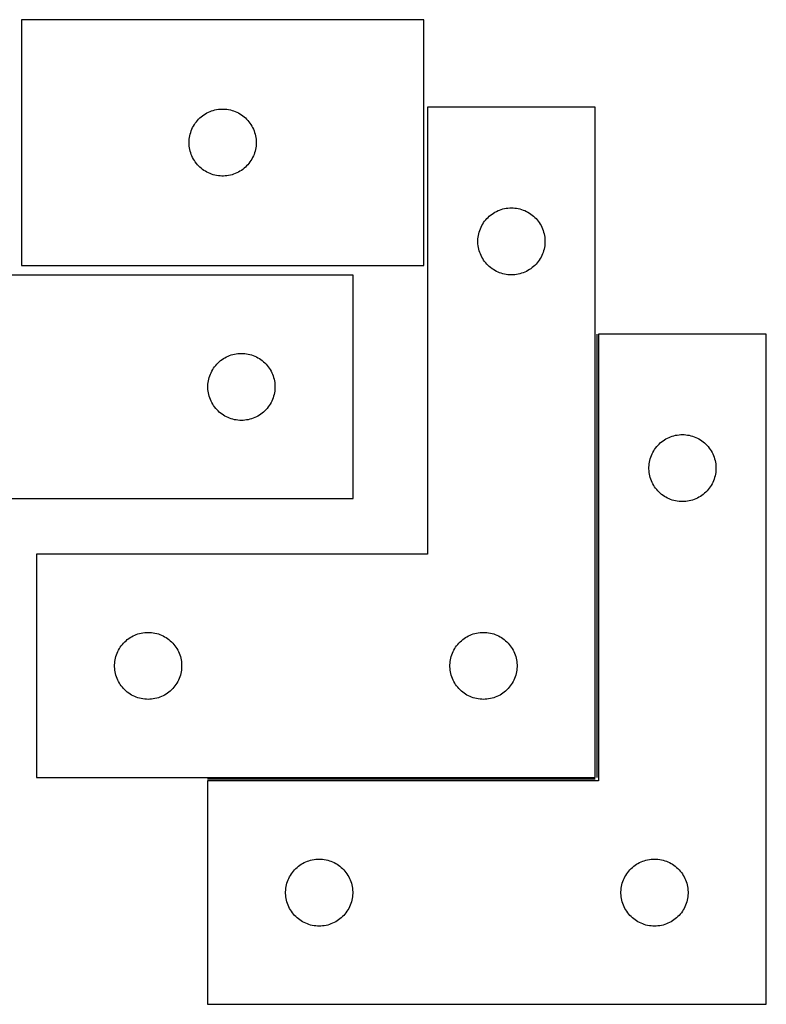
# Model space of a CAD drawing. Header units: millimetres. Extents: x 7 to 1493, y 7 to 479.
# Tile 5 of 5: x 1159 to 1493, y 15 to 455. Entities that reach past the tile are written whole.
import ezdxf

# ---------------------------------------------------------------- set-up
doc = ezdxf.new("R2010")
doc.units = ezdxf.units.MM
doc.layers.add('COMMON', color=5, linetype='CONTINUOUS', true_color=0x0000ff)
doc.layers.add('CUT', color=7, linetype='CONTINUOUS', true_color=0x000000)

msp = doc.modelspace()

# ---------------------------------------------------------------- linework, layer by layer
at = {"layer": 'COMMON'}
for p, q in [((1417.335074, 314.652618), (1417.335074, 116.152619)), ((1416.585074, 115.402619), (1243.085075, 115.402619))]:
    msp.add_line(p, q, dxfattribs=at)
at = {"layer": 'CUT'}
for p, q in [((1339.910858, 455.379424), (1159.910858, 455.379424)), ((1159.910858, 455.379424), (1159.910858, 345.379424)), ((1339.910858, 345.379424), (1339.910858, 455.379424)), ((1244.25994, 414.274284), (1244.982723, 414.546763)), ((1244.982723, 414.546763), (1245.718574, 414.781672)), ((1245.718574, 414.781672), (1246.465542, 414.97839)), ((1246.465542, 414.97839), (1247.221647, 415.136394)), ((1247.221647, 415.136394), (1247.984883, 415.255264)), ((1247.984883, 415.255264), (1248.753226, 415.334687)), ((1248.753226, 415.334687), (1249.52464, 415.374451)), ((1249.52464, 415.374451), (1250.297077, 415.374451)), ((1250.297077, 415.374451), (1251.06849, 415.334687)), ((1251.06849, 415.334687), (1251.836834, 415.255264)), ((1251.836834, 415.255264), (1252.60007, 415.136394)), ((1252.60007, 415.136394), (1253.356175, 414.97839)), ((1253.356175, 414.97839), (1254.103143, 414.781672)), ((1254.103143, 414.781672), (1254.838994, 414.546763)), ((1254.838994, 414.546763), (1255.561777, 414.274284)), ((1416.585074, 416.152619), (1341.585074, 416.152619)), ((1341.585074, 416.152619), (1341.585074, 216.152619)), ((1416.585074, 116.152619), (1416.585074, 416.152619)), ((1238.149061, 409.688567), (1238.643879, 410.281706)), ((1238.643879, 410.281706), (1239.168576, 410.848587)), ((1239.168576, 410.848587), (1239.721758, 411.387705)), ((1239.721758, 411.387705), (1240.301961, 411.897631)), ((1240.301961, 411.897631), (1240.907644, 412.377013)), ((1240.907644, 412.377013), (1241.537203, 412.82458)), ((1241.537203, 412.82458), (1242.188966, 413.239144)), ((1242.188966, 413.239144), (1242.861207, 413.619606)), ((1242.861207, 413.619606), (1243.552143, 413.964958)), ((1243.552143, 413.964958), (1244.25994, 414.274284)), ((1255.561777, 414.274284), (1256.269574, 413.964958)), ((1256.269574, 413.964958), (1256.96051, 413.619606)), ((1256.96051, 413.619606), (1257.63275, 413.239144)), ((1257.63275, 413.239144), (1258.284514, 412.82458)), ((1258.284514, 412.82458), (1258.914073, 412.377013)), ((1258.914073, 412.377013), (1259.519756, 411.897631)), ((1259.519756, 411.897631), (1260.099958, 411.387705)), ((1260.099958, 411.387705), (1260.653141, 410.848587)), ((1260.653141, 410.848587), (1261.177837, 410.281706)), ((1261.177837, 410.281706), (1261.672656, 409.688567)), ((1235.621328, 404.941147), (1235.875106, 405.670706)), ((1235.875106, 405.670706), (1236.166105, 406.386233)), ((1236.166105, 406.386233), (1236.493552, 407.085831)), ((1236.493552, 407.085831), (1236.85658, 407.767645)), ((1236.85658, 407.767645), (1237.254225, 408.429867)), ((1237.254225, 408.429867), (1237.685433, 409.070741)), ((1237.685433, 409.070741), (1238.149061, 409.688567)), ((1261.672656, 409.688567), (1262.136283, 409.070741)), ((1262.136283, 409.070741), (1262.567492, 408.429867)), ((1262.567492, 408.429867), (1262.965137, 407.767645)), ((1262.965137, 407.767645), (1263.328165, 407.085831)), ((1263.328165, 407.085831), (1263.655612, 406.386233)), ((1263.655612, 406.386233), (1263.946611, 405.670706)), ((1263.946611, 405.670706), (1264.200389, 404.941147)), ((1234.910858, 400.379424), (1234.930747, 401.151606)), ((1234.930747, 401.151606), (1234.99036, 401.921739)), ((1234.99036, 401.921739), (1235.08954, 402.687783)), ((1235.08954, 402.687783), (1235.228023, 403.447705)), ((1235.228023, 403.447705), (1235.405443, 404.199491)), ((1235.405443, 404.199491), (1235.621328, 404.941147)), ((1264.200389, 404.941147), (1264.416274, 404.199491)), ((1264.416274, 404.199491), (1264.593694, 403.447705)), ((1264.593694, 403.447705), (1264.732177, 402.687783)), ((1264.732177, 402.687783), (1264.831357, 401.921739)), ((1264.831357, 401.921739), (1264.89097, 401.151606)), ((1264.89097, 401.151606), (1264.910858, 400.379424)), ((1234.930747, 399.607243), (1234.910858, 400.379424)), ((1234.99036, 398.837109), (1234.930747, 399.607243)), ((1235.08954, 398.071066), (1234.99036, 398.837109)), ((1235.228023, 397.311143), (1235.08954, 398.071066)), ((1235.405443, 396.559358), (1235.228023, 397.311143)), ((1264.593694, 397.311143), (1264.416274, 396.559358)), ((1264.732177, 398.071066), (1264.593694, 397.311143)), ((1264.831357, 398.837109), (1264.732177, 398.071066)), ((1264.89097, 399.607243), (1264.831357, 398.837109)), ((1264.910858, 400.379424), (1264.89097, 399.607243)), ((1235.621328, 395.817702), (1235.405443, 396.559358)), ((1235.875106, 395.088143), (1235.621328, 395.817702)), ((1236.166105, 394.372616), (1235.875106, 395.088143)), ((1236.493552, 393.673017), (1236.166105, 394.372616)), ((1236.85658, 392.991203), (1236.493552, 393.673017)), ((1237.254225, 392.328981), (1236.85658, 392.991203)), ((1237.685433, 391.688108), (1237.254225, 392.328981)), ((1262.567492, 392.328981), (1262.136283, 391.688108)), ((1262.965137, 392.991203), (1262.567492, 392.328981)), ((1263.328165, 393.673017), (1262.965137, 392.991203)), ((1263.655612, 394.372616), (1263.328165, 393.673017)), ((1263.946611, 395.088143), (1263.655612, 394.372616)), ((1264.200389, 395.817702), (1263.946611, 395.088143)), ((1264.416274, 396.559358), (1264.200389, 395.817702)), ((1238.149061, 391.070282), (1237.685433, 391.688108)), ((1238.643879, 390.477143), (1238.149061, 391.070282)), ((1239.168576, 389.910262), (1238.643879, 390.477143)), ((1239.721758, 389.371144), (1239.168576, 389.910262)), ((1240.301961, 388.861218), (1239.721758, 389.371144)), ((1240.907644, 388.381836), (1240.301961, 388.861218)), ((1241.537203, 387.934269), (1240.907644, 388.381836)), ((1242.188966, 387.519705), (1241.537203, 387.934269)), ((1258.284514, 387.934269), (1257.63275, 387.519705)), ((1258.914073, 388.381836), (1258.284514, 387.934269)), ((1259.519756, 388.861218), (1258.914073, 388.381836)), ((1260.099958, 389.371144), (1259.519756, 388.861218)), ((1260.653141, 389.910262), (1260.099958, 389.371144)), ((1261.177837, 390.477143), (1260.653141, 389.910262)), ((1261.672656, 391.070282), (1261.177837, 390.477143)), ((1262.136283, 391.688108), (1261.672656, 391.070282)), ((1242.861207, 387.139242), (1242.188966, 387.519705)), ((1243.552143, 386.79389), (1242.861207, 387.139242)), ((1244.25994, 386.484565), (1243.552143, 386.79389)), ((1244.982723, 386.212086), (1244.25994, 386.484565)), ((1245.718574, 385.977176), (1244.982723, 386.212086)), ((1246.465542, 385.780459), (1245.718574, 385.977176)), ((1247.221647, 385.622455), (1246.465542, 385.780459)), ((1247.984883, 385.503584), (1247.221647, 385.622455)), ((1248.753226, 385.424161), (1247.984883, 385.503584)), ((1249.52464, 385.384397), (1248.753226, 385.424161)), ((1250.297077, 385.384397), (1249.52464, 385.384397)), ((1251.06849, 385.424161), (1250.297077, 385.384397)), ((1251.836834, 385.503584), (1251.06849, 385.424161)), ((1252.60007, 385.622455), (1251.836834, 385.503584)), ((1253.356175, 385.780459), (1252.60007, 385.622455)), ((1254.103143, 385.977176), (1253.356175, 385.780459)), ((1254.838994, 386.212086), (1254.103143, 385.977176)), ((1255.561777, 386.484565), (1254.838994, 386.212086)), ((1256.269574, 386.79389), (1255.561777, 386.484565)), ((1256.96051, 387.139242), (1256.269574, 386.79389)), ((1257.63275, 387.519705), (1256.96051, 387.139242)), ((1373.793793, 370.188371), (1374.523351, 370.44215)), ((1374.523351, 370.44215), (1375.265007, 370.658035)), ((1375.265007, 370.658035), (1376.016793, 370.835454)), ((1376.016793, 370.835454), (1376.776715, 370.973937)), ((1376.776715, 370.973937), (1377.542759, 371.073117)), ((1377.542759, 371.073117), (1378.312893, 371.13273)), ((1378.312893, 371.13273), (1379.085074, 371.152619)), ((1379.085074, 371.152619), (1379.857255, 371.13273)), ((1379.857255, 371.13273), (1380.627389, 371.073117)), ((1380.627389, 371.073117), (1381.393433, 370.973937)), ((1381.393433, 370.973937), (1382.153355, 370.835454)), ((1382.153355, 370.835454), (1382.905141, 370.658035)), ((1382.905141, 370.658035), (1383.646796, 370.44215)), ((1383.646796, 370.44215), (1384.376355, 370.188371)), ((1367.566867, 365.761516), (1368.076793, 366.341719)), ((1368.076793, 366.341719), (1368.615912, 366.894902)), ((1368.615912, 366.894902), (1369.182792, 367.419598)), ((1369.182792, 367.419598), (1369.775932, 367.914416)), ((1369.775932, 367.914416), (1370.393757, 368.378044)), ((1370.393757, 368.378044), (1371.034631, 368.809252)), ((1371.034631, 368.809252), (1371.696853, 369.206897)), ((1371.696853, 369.206897), (1372.378667, 369.569925)), ((1372.378667, 369.569925), (1373.078265, 369.897372)), ((1373.078265, 369.897372), (1373.793793, 370.188371)), ((1384.376355, 370.188371), (1385.091883, 369.897372)), ((1385.091883, 369.897372), (1385.791481, 369.569925)), ((1385.791481, 369.569925), (1386.473295, 369.206897)), ((1386.473295, 369.206897), (1387.135517, 368.809252)), ((1387.135517, 368.809252), (1387.77639, 368.378044)), ((1387.77639, 368.378044), (1388.394216, 367.914416)), ((1388.394216, 367.914416), (1388.987356, 367.419598)), ((1388.987356, 367.419598), (1389.554236, 366.894902)), ((1389.554236, 366.894902), (1390.093354, 366.341719)), ((1390.093354, 366.341719), (1390.603281, 365.761516)), ((1364.917736, 361.080755), (1365.190214, 361.803537)), ((1365.190214, 361.803537), (1365.49954, 362.511335)), ((1365.49954, 362.511335), (1365.844892, 363.20227)), ((1365.844892, 363.20227), (1366.225355, 363.874511)), ((1366.225355, 363.874511), (1366.639919, 364.526275)), ((1366.639919, 364.526275), (1367.087485, 365.155833)), ((1367.087485, 365.155833), (1367.566867, 365.761516)), ((1390.603281, 365.761516), (1391.082663, 365.155833)), ((1391.082663, 365.155833), (1391.530229, 364.526275)), ((1391.530229, 364.526275), (1391.944793, 363.874511)), ((1391.944793, 363.874511), (1392.325256, 363.20227)), ((1392.325256, 363.20227), (1392.670608, 362.511335)), ((1392.670608, 362.511335), (1392.979933, 361.803537)), ((1392.979933, 361.803537), (1393.252412, 361.080755)), ((1364.090047, 356.538838), (1364.129811, 357.310251)), ((1364.129811, 357.310251), (1364.209234, 358.078594)), ((1364.209234, 358.078594), (1364.328105, 358.84183)), ((1364.328105, 358.84183), (1364.486108, 359.597935)), ((1364.486108, 359.597935), (1364.682826, 360.344903)), ((1364.682826, 360.344903), (1364.917736, 361.080755)), ((1393.252412, 361.080755), (1393.487322, 360.344903)), ((1393.487322, 360.344903), (1393.68404, 359.597935)), ((1393.68404, 359.597935), (1393.842043, 358.84183)), ((1393.842043, 358.84183), (1393.960914, 358.078594)), ((1393.960914, 358.078594), (1394.040337, 357.310251)), ((1394.040337, 357.310251), (1394.080101, 356.538838)), ((1364.090047, 355.7664), (1364.090047, 356.538838)), ((1364.129811, 354.994987), (1364.090047, 355.7664)), ((1364.209234, 354.226643), (1364.129811, 354.994987)), ((1364.328105, 353.463407), (1364.209234, 354.226643)), ((1364.486108, 352.707303), (1364.328105, 353.463407)), ((1364.682826, 351.960334), (1364.486108, 352.707303)), ((1393.68404, 352.707303), (1393.487322, 351.960334)), ((1393.842043, 353.463407), (1393.68404, 352.707303)), ((1393.960914, 354.226643), (1393.842043, 353.463407)), ((1394.040337, 354.994987), (1393.960914, 354.226643)), ((1394.080101, 355.7664), (1394.040337, 354.994987)), ((1394.080101, 356.538838), (1394.080101, 355.7664)), ((1364.917736, 351.224483), (1364.682826, 351.960334)), ((1365.190214, 350.5017), (1364.917736, 351.224483)), ((1365.49954, 349.793903), (1365.190214, 350.5017)), ((1365.844892, 349.102968), (1365.49954, 349.793903)), ((1366.225355, 348.430727), (1365.844892, 349.102968)), ((1366.639919, 347.778963), (1366.225355, 348.430727)), ((1391.944793, 348.430727), (1391.530229, 347.778963)), ((1392.325256, 349.102968), (1391.944793, 348.430727)), ((1392.670608, 349.793903), (1392.325256, 349.102968)), ((1392.979933, 350.5017), (1392.670608, 349.793903)), ((1393.252412, 351.224483), (1392.979933, 350.5017)), ((1393.487322, 351.960334), (1393.252412, 351.224483)), ((1159.910858, 345.379424), (1339.910858, 345.379424)), ((1367.087485, 347.149405), (1366.639919, 347.778963)), ((1367.566867, 346.543721), (1367.087485, 347.149405)), ((1368.076793, 345.963519), (1367.566867, 346.543721)), ((1368.615912, 345.410336), (1368.076793, 345.963519)), ((1369.182792, 344.88564), (1368.615912, 345.410336)), ((1369.775932, 344.390822), (1369.182792, 344.88564)), ((1370.393757, 343.927194), (1369.775932, 344.390822)), ((1371.034631, 343.495985), (1370.393757, 343.927194)), ((1387.77639, 343.927194), (1387.135517, 343.495985)), ((1388.394216, 344.390822), (1387.77639, 343.927194)), ((1388.987356, 344.88564), (1388.394216, 344.390822)), ((1389.554236, 345.410336), (1388.987356, 344.88564)), ((1390.093354, 345.963519), (1389.554236, 345.410336)), ((1390.603281, 346.543721), (1390.093354, 345.963519)), ((1391.082663, 347.149405), (1390.603281, 346.543721)), ((1391.530229, 347.778963), (1391.082663, 347.149405)), ((1308.315522, 341.02346), (1058.315522, 341.02346)), ((1308.315522, 241.02346), (1308.315522, 341.02346)), ((1371.696853, 343.09834), (1371.034631, 343.495985)), ((1372.378667, 342.735313), (1371.696853, 343.09834)), ((1373.078265, 342.407865), (1372.378667, 342.735313)), ((1373.793793, 342.116867), (1373.078265, 342.407865)), ((1374.523351, 341.863088), (1373.793793, 342.116867)), ((1375.265007, 341.647203), (1374.523351, 341.863088)), ((1376.016793, 341.469784), (1375.265007, 341.647203)), ((1376.776715, 341.3313), (1376.016793, 341.469784)), ((1377.542759, 341.232121), (1376.776715, 341.3313)), ((1378.312893, 341.172507), (1377.542759, 341.232121)), ((1379.085074, 341.152619), (1378.312893, 341.172507)), ((1379.857255, 341.172507), (1379.085074, 341.152619)), ((1380.627389, 341.232121), (1379.857255, 341.172507)), ((1381.393433, 341.3313), (1380.627389, 341.232121)), ((1382.153355, 341.469784), (1381.393433, 341.3313)), ((1382.905141, 341.647203), (1382.153355, 341.469784)), ((1383.646796, 341.863088), (1382.905141, 341.647203)), ((1384.376355, 342.116867), (1383.646796, 341.863088)), ((1385.091883, 342.407865), (1384.376355, 342.116867)), ((1385.791481, 342.735313), (1385.091883, 342.407865)), ((1386.473295, 343.09834), (1385.791481, 342.735313)), ((1387.135517, 343.495985), (1386.473295, 343.09834)), ((1493.085075, 314.652618), (1418.085075, 314.652618)), ((1418.085075, 314.652618), (1418.085075, 114.652618)), ((1493.085075, 14.652618), (1493.085075, 314.652618)), ((1250.927301, 304.077739), (1251.609115, 304.440767)), ((1251.609115, 304.440767), (1252.308713, 304.768214)), ((1252.308713, 304.768214), (1253.024241, 305.059213)), ((1253.024241, 305.059213), (1253.753799, 305.312991)), ((1253.753799, 305.312991), (1254.495455, 305.528876)), ((1254.495455, 305.528876), (1255.247241, 305.706296)), ((1255.247241, 305.706296), (1256.007163, 305.844779)), ((1256.007163, 305.844779), (1256.773207, 305.943958)), ((1256.773207, 305.943958), (1257.543341, 306.003572)), ((1257.543341, 306.003572), (1258.315522, 306.02346)), ((1258.315522, 306.02346), (1259.087703, 306.003572)), ((1259.087703, 306.003572), (1259.857837, 305.943958)), ((1259.857837, 305.943958), (1260.62388, 305.844779)), ((1260.62388, 305.844779), (1261.383803, 305.706296)), ((1261.383803, 305.706296), (1262.135589, 305.528876)), ((1262.135589, 305.528876), (1262.877244, 305.312991)), ((1262.877244, 305.312991), (1263.606803, 305.059213)), ((1263.606803, 305.059213), (1264.32233, 304.768214)), ((1264.32233, 304.768214), (1265.021929, 304.440767)), ((1265.021929, 304.440767), (1265.703743, 304.077739)), ((1245.870367, 299.397116), (1246.317933, 300.026675)), ((1246.317933, 300.026675), (1246.797315, 300.632358)), ((1246.797315, 300.632358), (1247.307241, 301.21256)), ((1247.307241, 301.21256), (1247.84636, 301.765743)), ((1247.84636, 301.765743), (1248.41324, 302.290439)), ((1248.41324, 302.290439), (1249.00638, 302.785257)), ((1249.00638, 302.785257), (1249.624205, 303.248885)), ((1249.624205, 303.248885), (1250.265079, 303.680094)), ((1250.265079, 303.680094), (1250.927301, 304.077739)), ((1265.703743, 304.077739), (1266.365965, 303.680094)), ((1266.365965, 303.680094), (1267.006838, 303.248885)), ((1267.006838, 303.248885), (1267.624664, 302.785257)), ((1267.624664, 302.785257), (1268.217804, 302.290439)), ((1268.217804, 302.290439), (1268.784684, 301.765743)), ((1268.784684, 301.765743), (1269.323802, 301.21256)), ((1269.323802, 301.21256), (1269.833729, 300.632358)), ((1269.833729, 300.632358), (1270.313111, 300.026675)), ((1270.313111, 300.026675), (1270.760677, 299.397116)), ((1243.913274, 295.215745), (1244.148183, 295.951596)), ((1244.148183, 295.951596), (1244.420662, 296.674379)), ((1244.420662, 296.674379), (1244.729988, 297.382176)), ((1244.729988, 297.382176), (1245.07534, 298.073112)), ((1245.07534, 298.073112), (1245.455802, 298.745352)), ((1245.455802, 298.745352), (1245.870367, 299.397116)), ((1270.760677, 299.397116), (1271.175241, 298.745352)), ((1271.175241, 298.745352), (1271.555704, 298.073112)), ((1271.555704, 298.073112), (1271.901056, 297.382176)), ((1271.901056, 297.382176), (1272.210381, 296.674379)), ((1272.210381, 296.674379), (1272.48286, 295.951596)), ((1272.48286, 295.951596), (1272.71777, 295.215745)), ((1243.320495, 291.409679), (1243.360259, 292.181092)), ((1243.320495, 290.637242), (1243.320495, 291.409679)), ((1243.360259, 292.181092), (1243.439682, 292.949436)), ((1243.439682, 292.949436), (1243.558553, 293.712672)), ((1243.558553, 293.712672), (1243.716556, 294.468776)), ((1243.716556, 294.468776), (1243.913274, 295.215745)), ((1272.71777, 295.215745), (1272.914487, 294.468776)), ((1272.914487, 294.468776), (1273.072491, 293.712672)), ((1273.072491, 293.712672), (1273.191362, 292.949436)), ((1273.191362, 292.949436), (1273.270785, 292.181092)), ((1273.270785, 292.181092), (1273.310549, 291.409679)), ((1273.310549, 291.409679), (1273.310549, 290.637242)), ((1243.360259, 289.865828), (1243.320495, 290.637242)), ((1243.439682, 289.097485), (1243.360259, 289.865828)), ((1243.558553, 288.334249), (1243.439682, 289.097485)), ((1243.716556, 287.578144), (1243.558553, 288.334249)), ((1243.913274, 286.831176), (1243.716556, 287.578144)), ((1244.148183, 286.095325), (1243.913274, 286.831176)), ((1272.71777, 286.831176), (1272.48286, 286.095325)), ((1272.914487, 287.578144), (1272.71777, 286.831176)), ((1273.072491, 288.334249), (1272.914487, 287.578144)), ((1273.191362, 289.097485), (1273.072491, 288.334249)), ((1273.270785, 289.865828), (1273.191362, 289.097485)), ((1273.310549, 290.637242), (1273.270785, 289.865828)), ((1244.420662, 285.372542), (1244.148183, 286.095325)), ((1244.729988, 284.664745), (1244.420662, 285.372542)), ((1245.07534, 283.973809), (1244.729988, 284.664745)), ((1245.455802, 283.301568), (1245.07534, 283.973809)), ((1245.870367, 282.649805), (1245.455802, 283.301568)), ((1246.317933, 282.020246), (1245.870367, 282.649805)), ((1270.760677, 282.649805), (1270.313111, 282.020246)), ((1271.175241, 283.301568), (1270.760677, 282.649805)), ((1271.555704, 283.973809), (1271.175241, 283.301568)), ((1271.901056, 284.664745), (1271.555704, 283.973809)), ((1272.210381, 285.372542), (1271.901056, 284.664745)), ((1272.48286, 286.095325), (1272.210381, 285.372542)), ((1246.797315, 281.414563), (1246.317933, 282.020246)), ((1247.307241, 280.83436), (1246.797315, 281.414563)), ((1247.84636, 280.281178), (1247.307241, 280.83436)), ((1248.41324, 279.756481), (1247.84636, 280.281178)), ((1249.00638, 279.261663), (1248.41324, 279.756481)), ((1249.624205, 278.798035), (1249.00638, 279.261663)), ((1250.265079, 278.366827), (1249.624205, 278.798035)), ((1250.927301, 277.969182), (1250.265079, 278.366827)), ((1251.609115, 277.606154), (1250.927301, 277.969182)), ((1265.703743, 277.969182), (1265.021929, 277.606154)), ((1266.365965, 278.366827), (1265.703743, 277.969182)), ((1267.006838, 278.798035), (1266.365965, 278.366827)), ((1267.624664, 279.261663), (1267.006838, 278.798035)), ((1268.217804, 279.756481), (1267.624664, 279.261663)), ((1268.784684, 280.281178), (1268.217804, 279.756481)), ((1269.323802, 280.83436), (1268.784684, 280.281178)), ((1269.833729, 281.414563), (1269.323802, 280.83436)), ((1270.313111, 282.020246), (1269.833729, 281.414563)), ((1252.308713, 277.278707), (1251.609115, 277.606154)), ((1253.024241, 276.987708), (1252.308713, 277.278707)), ((1253.753799, 276.73393), (1253.024241, 276.987708)), ((1254.495455, 276.518044), (1253.753799, 276.73393)), ((1255.247241, 276.340625), (1254.495455, 276.518044)), ((1256.007163, 276.202142), (1255.247241, 276.340625)), ((1256.773207, 276.102962), (1256.007163, 276.202142)), ((1257.543341, 276.043349), (1256.773207, 276.102962)), ((1258.315522, 276.02346), (1257.543341, 276.043349)), ((1259.087703, 276.043349), (1258.315522, 276.02346)), ((1259.857837, 276.102962), (1259.087703, 276.043349)), ((1260.62388, 276.202142), (1259.857837, 276.102962)), ((1261.383803, 276.340625), (1260.62388, 276.202142)), ((1262.135589, 276.518044), (1261.383803, 276.340625)), ((1262.877244, 276.73393), (1262.135589, 276.518044)), ((1263.606803, 276.987708), (1262.877244, 276.73393)), ((1264.32233, 277.278707), (1263.606803, 276.987708)), ((1265.021929, 277.606154), (1264.32233, 277.278707)), ((1450.293794, 268.68837), (1451.023352, 268.942149)), ((1451.023352, 268.942149), (1451.765008, 269.158034)), ((1451.765008, 269.158034), (1452.516794, 269.335453)), ((1452.516794, 269.335453), (1453.276716, 269.473936)), ((1453.276716, 269.473936), (1454.04276, 269.573116)), ((1454.04276, 269.573116), (1454.812894, 269.632729)), ((1454.812894, 269.632729), (1455.585075, 269.652618)), ((1455.585075, 269.652618), (1456.357256, 269.632729)), ((1456.357256, 269.632729), (1457.12739, 269.573116)), ((1457.12739, 269.573116), (1457.893434, 269.473936)), ((1457.893434, 269.473936), (1458.653356, 269.335453)), ((1458.653356, 269.335453), (1459.405142, 269.158034)), ((1459.405142, 269.158034), (1460.146797, 268.942149)), ((1460.146797, 268.942149), (1460.876356, 268.68837)), ((1444.066868, 264.261515), (1444.576794, 264.841718)), ((1444.576794, 264.841718), (1445.115913, 265.394901)), ((1445.115913, 265.394901), (1445.682793, 265.919597)), ((1445.682793, 265.919597), (1446.275933, 266.414415)), ((1446.275933, 266.414415), (1446.893758, 266.878043)), ((1446.893758, 266.878043), (1447.534632, 267.309251)), ((1447.534632, 267.309251), (1448.196854, 267.706896)), ((1448.196854, 267.706896), (1448.878668, 268.069924)), ((1448.878668, 268.069924), (1449.578266, 268.397371)), ((1449.578266, 268.397371), (1450.293794, 268.68837)), ((1460.876356, 268.68837), (1461.591884, 268.397371)), ((1461.591884, 268.397371), (1462.291482, 268.069924)), ((1462.291482, 268.069924), (1462.973296, 267.706896)), ((1462.973296, 267.706896), (1463.635518, 267.309251)), ((1463.635518, 267.309251), (1464.276391, 266.878043)), ((1464.276391, 266.878043), (1464.894217, 266.414415)), ((1464.894217, 266.414415), (1465.487357, 265.919597)), ((1465.487357, 265.919597), (1466.054237, 265.394901)), ((1466.054237, 265.394901), (1466.593355, 264.841718)), ((1466.593355, 264.841718), (1467.103282, 264.261515)), ((1441.417737, 259.580754), (1441.690215, 260.303536)), ((1441.690215, 260.303536), (1441.999541, 261.011334)), ((1441.999541, 261.011334), (1442.344893, 261.702269)), ((1442.344893, 261.702269), (1442.725356, 262.37451)), ((1442.725356, 262.37451), (1443.13992, 263.026274)), ((1443.13992, 263.026274), (1443.587486, 263.655832)), ((1443.587486, 263.655832), (1444.066868, 264.261515)), ((1467.103282, 264.261515), (1467.582664, 263.655832)), ((1467.582664, 263.655832), (1468.03023, 263.026274)), ((1468.03023, 263.026274), (1468.444794, 262.37451)), ((1468.444794, 262.37451), (1468.825257, 261.702269)), ((1468.825257, 261.702269), (1469.170609, 261.011334)), ((1469.170609, 261.011334), (1469.479934, 260.303536)), ((1469.479934, 260.303536), (1469.752413, 259.580754)), ((1440.590048, 255.038837), (1440.629812, 255.81025)), ((1440.629812, 255.81025), (1440.709235, 256.578593)), ((1440.709235, 256.578593), (1440.828106, 257.341829)), ((1440.828106, 257.341829), (1440.986109, 258.097934)), ((1440.986109, 258.097934), (1441.182827, 258.844902)), ((1441.182827, 258.844902), (1441.417737, 259.580754)), ((1469.752413, 259.580754), (1469.987323, 258.844902)), ((1469.987323, 258.844902), (1470.184041, 258.097934)), ((1470.184041, 258.097934), (1470.342044, 257.341829)), ((1470.342044, 257.341829), (1470.460915, 256.578593)), ((1470.460915, 256.578593), (1470.540338, 255.81025)), ((1470.540338, 255.81025), (1470.580102, 255.038837)), ((1440.590048, 254.266399), (1440.590048, 255.038837)), ((1440.629812, 253.494986), (1440.590048, 254.266399)), ((1440.709235, 252.726642), (1440.629812, 253.494986)), ((1440.828106, 251.963406), (1440.709235, 252.726642)), ((1440.986109, 251.207302), (1440.828106, 251.963406)), ((1470.342044, 251.963406), (1470.184041, 251.207302)), ((1470.460915, 252.726642), (1470.342044, 251.963406)), ((1470.540338, 253.494986), (1470.460915, 252.726642)), ((1470.580102, 254.266399), (1470.540338, 253.494986)), ((1470.580102, 255.038837), (1470.580102, 254.266399)), ((1441.182827, 250.460333), (1440.986109, 251.207302)), ((1441.417737, 249.724482), (1441.182827, 250.460333)), ((1441.690215, 249.001699), (1441.417737, 249.724482)), ((1441.999541, 248.293902), (1441.690215, 249.001699)), ((1442.344893, 247.602967), (1441.999541, 248.293902)), ((1442.725356, 246.930726), (1442.344893, 247.602967)), ((1443.13992, 246.278962), (1442.725356, 246.930726)), ((1468.444794, 246.930726), (1468.03023, 246.278962)), ((1468.825257, 247.602967), (1468.444794, 246.930726)), ((1469.170609, 248.293902), (1468.825257, 247.602967)), ((1469.479934, 249.001699), (1469.170609, 248.293902)), ((1469.752413, 249.724482), (1469.479934, 249.001699)), ((1469.987323, 250.460333), (1469.752413, 249.724482)), ((1470.184041, 251.207302), (1469.987323, 250.460333)), ((1443.587486, 245.649404), (1443.13992, 246.278962)), ((1444.066868, 245.04372), (1443.587486, 245.649404)), ((1444.576794, 244.463518), (1444.066868, 245.04372)), ((1445.115913, 243.910335), (1444.576794, 244.463518)), ((1445.682793, 243.385639), (1445.115913, 243.910335)), ((1446.275933, 242.890821), (1445.682793, 243.385639)), ((1446.893758, 242.427193), (1446.275933, 242.890821)), ((1447.534632, 241.995984), (1446.893758, 242.427193)), ((1464.276391, 242.427193), (1463.635518, 241.995984)), ((1464.894217, 242.890821), (1464.276391, 242.427193)), ((1465.487357, 243.385639), (1464.894217, 242.890821)), ((1466.054237, 243.910335), (1465.487357, 243.385639)), ((1466.593355, 244.463518), (1466.054237, 243.910335)), ((1467.103282, 245.04372), (1466.593355, 244.463518)), ((1467.582664, 245.649404), (1467.103282, 245.04372)), ((1468.03023, 246.278962), (1467.582664, 245.649404)), ((1133.315522, 241.02346), (1308.315522, 241.02346)), ((1448.196854, 241.598339), (1447.534632, 241.995984)), ((1448.878668, 241.235312), (1448.196854, 241.598339)), ((1449.578266, 240.907864), (1448.878668, 241.235312)), ((1450.293794, 240.616866), (1449.578266, 240.907864)), ((1451.023352, 240.363087), (1450.293794, 240.616866)), ((1451.765008, 240.147202), (1451.023352, 240.363087)), ((1452.516794, 239.969783), (1451.765008, 240.147202)), ((1453.276716, 239.831299), (1452.516794, 239.969783)), ((1454.04276, 239.73212), (1453.276716, 239.831299)), ((1454.812894, 239.672506), (1454.04276, 239.73212)), ((1455.585075, 239.652618), (1454.812894, 239.672506)), ((1456.357256, 239.672506), (1455.585075, 239.652618)), ((1457.12739, 239.73212), (1456.357256, 239.672506)), ((1457.893434, 239.831299), (1457.12739, 239.73212)), ((1458.653356, 239.969783), (1457.893434, 239.831299)), ((1459.405142, 240.147202), (1458.653356, 239.969783)), ((1460.146797, 240.363087), (1459.405142, 240.147202)), ((1460.876356, 240.616866), (1460.146797, 240.363087)), ((1461.591884, 240.907864), (1460.876356, 240.616866)), ((1462.291482, 241.235312), (1461.591884, 240.907864)), ((1462.973296, 241.598339), (1462.291482, 241.235312)), ((1463.635518, 241.995984), (1462.973296, 241.598339)), ((1341.585074, 216.152619), (1166.585074, 216.152619)), ((1166.585074, 216.152619), (1166.585074, 116.152619)), ((1212.765007, 180.658035), (1213.516793, 180.835454)), ((1213.516793, 180.835454), (1214.276715, 180.973937)), ((1214.276715, 180.973937), (1215.042759, 181.073117)), ((1215.042759, 181.073117), (1215.812893, 181.13273)), ((1215.812893, 181.13273), (1216.585074, 181.152619)), ((1216.585074, 181.152619), (1217.357255, 181.13273)), ((1217.357255, 181.13273), (1218.127389, 181.073117)), ((1218.127389, 181.073117), (1218.893433, 180.973937)), ((1218.893433, 180.973937), (1219.653355, 180.835454)), ((1219.653355, 180.835454), (1220.405141, 180.658035)), ((1362.765007, 180.658035), (1363.516793, 180.835454)), ((1363.516793, 180.835454), (1364.276715, 180.973937)), ((1364.276715, 180.973937), (1365.042759, 181.073117)), ((1365.042759, 181.073117), (1365.812893, 181.13273)), ((1365.812893, 181.13273), (1366.585074, 181.152619)), ((1366.585074, 181.152619), (1367.357255, 181.13273)), ((1367.357255, 181.13273), (1368.127389, 181.073117)), ((1368.127389, 181.073117), (1368.893433, 180.973937)), ((1368.893433, 180.973937), (1369.653355, 180.835454)), ((1369.653355, 180.835454), (1370.405141, 180.658035)), ((1205.066867, 175.761516), (1205.576793, 176.341719)), ((1205.576793, 176.341719), (1206.115912, 176.894902)), ((1206.115912, 176.894902), (1206.682792, 177.419598)), ((1206.682792, 177.419598), (1207.275932, 177.914416)), ((1207.275932, 177.914416), (1207.893757, 178.378044)), ((1207.893757, 178.378044), (1208.534631, 178.809252)), ((1208.534631, 178.809252), (1209.196853, 179.206897)), ((1209.196853, 179.206897), (1209.878667, 179.569925)), ((1209.878667, 179.569925), (1210.578265, 179.897372)), ((1210.578265, 179.897372), (1211.293793, 180.188371)), ((1211.293793, 180.188371), (1212.023351, 180.44215)), ((1212.023351, 180.44215), (1212.765007, 180.658035)), ((1220.405141, 180.658035), (1221.146796, 180.44215)), ((1221.146796, 180.44215), (1221.876355, 180.188371)), ((1221.876355, 180.188371), (1222.591883, 179.897372)), ((1222.591883, 179.897372), (1223.291481, 179.569925)), ((1223.291481, 179.569925), (1223.973295, 179.206897)), ((1223.973295, 179.206897), (1224.635517, 178.809252)), ((1224.635517, 178.809252), (1225.27639, 178.378044)), ((1225.27639, 178.378044), (1225.894216, 177.914416)), ((1225.894216, 177.914416), (1226.487356, 177.419598)), ((1226.487356, 177.419598), (1227.054236, 176.894902)), ((1227.054236, 176.894902), (1227.593354, 176.341719)), ((1227.593354, 176.341719), (1228.103281, 175.761516)), ((1355.066867, 175.761516), (1355.576793, 176.341719)), ((1355.576793, 176.341719), (1356.115912, 176.894902)), ((1356.115912, 176.894902), (1356.682792, 177.419598)), ((1356.682792, 177.419598), (1357.275932, 177.914416)), ((1357.275932, 177.914416), (1357.893757, 178.378044)), ((1357.893757, 178.378044), (1358.534631, 178.809252)), ((1358.534631, 178.809252), (1359.196853, 179.206897)), ((1359.196853, 179.206897), (1359.878667, 179.569925)), ((1359.878667, 179.569925), (1360.578265, 179.897372)), ((1360.578265, 179.897372), (1361.293793, 180.188371)), ((1361.293793, 180.188371), (1362.023351, 180.44215)), ((1362.023351, 180.44215), (1362.765007, 180.658035)), ((1370.405141, 180.658035), (1371.146796, 180.44215)), ((1371.146796, 180.44215), (1371.876355, 180.188371)), ((1371.876355, 180.188371), (1372.591883, 179.897372)), ((1372.591883, 179.897372), (1373.291481, 179.569925)), ((1373.291481, 179.569925), (1373.973295, 179.206897)), ((1373.973295, 179.206897), (1374.635517, 178.809252)), ((1374.635517, 178.809252), (1375.27639, 178.378044)), ((1375.27639, 178.378044), (1375.894216, 177.914416)), ((1375.894216, 177.914416), (1376.487356, 177.419598)), ((1376.487356, 177.419598), (1377.054236, 176.894902)), ((1377.054236, 176.894902), (1377.593354, 176.341719)), ((1377.593354, 176.341719), (1378.103281, 175.761516)), ((1202.690214, 171.803537), (1202.99954, 172.511335)), ((1202.99954, 172.511335), (1203.344892, 173.20227)), ((1203.344892, 173.20227), (1203.725355, 173.874511)), ((1203.725355, 173.874511), (1204.139919, 174.526275)), ((1204.139919, 174.526275), (1204.587485, 175.155833)), ((1204.587485, 175.155833), (1205.066867, 175.761516)), ((1228.103281, 175.761516), (1228.582663, 175.155833)), ((1228.582663, 175.155833), (1229.030229, 174.526275)), ((1229.030229, 174.526275), (1229.444793, 173.874511)), ((1229.444793, 173.874511), (1229.825256, 173.20227)), ((1229.825256, 173.20227), (1230.170608, 172.511335)), ((1230.170608, 172.511335), (1230.479933, 171.803537)), ((1352.690214, 171.803537), (1352.99954, 172.511335)), ((1352.99954, 172.511335), (1353.344892, 173.20227)), ((1353.344892, 173.20227), (1353.725355, 173.874511)), ((1353.725355, 173.874511), (1354.139919, 174.526275)), ((1354.139919, 174.526275), (1354.587485, 175.155833)), ((1354.587485, 175.155833), (1355.066867, 175.761516)), ((1378.103281, 175.761516), (1378.582663, 175.155833)), ((1378.582663, 175.155833), (1379.030229, 174.526275)), ((1379.030229, 174.526275), (1379.444793, 173.874511)), ((1379.444793, 173.874511), (1379.825256, 173.20227)), ((1379.825256, 173.20227), (1380.170608, 172.511335)), ((1380.170608, 172.511335), (1380.479933, 171.803537)), ((1201.629811, 167.310251), (1201.709234, 168.078594)), ((1201.709234, 168.078594), (1201.828105, 168.84183)), ((1201.828105, 168.84183), (1201.986108, 169.597935)), ((1201.986108, 169.597935), (1202.182826, 170.344903)), ((1202.182826, 170.344903), (1202.417736, 171.080755)), ((1202.417736, 171.080755), (1202.690214, 171.803537)), ((1230.479933, 171.803537), (1230.752412, 171.080755)), ((1230.752412, 171.080755), (1230.987322, 170.344903)), ((1230.987322, 170.344903), (1231.18404, 169.597935)), ((1231.18404, 169.597935), (1231.342043, 168.84183)), ((1231.342043, 168.84183), (1231.460914, 168.078594)), ((1231.460914, 168.078594), (1231.540337, 167.310251)), ((1351.629811, 167.310251), (1351.709234, 168.078594)), ((1351.709234, 168.078594), (1351.828105, 168.84183)), ((1351.828105, 168.84183), (1351.986108, 169.597935)), ((1351.986108, 169.597935), (1352.182826, 170.344903)), ((1352.182826, 170.344903), (1352.417736, 171.080755)), ((1352.417736, 171.080755), (1352.690214, 171.803537)), ((1380.479933, 171.803537), (1380.752412, 171.080755)), ((1380.752412, 171.080755), (1380.987322, 170.344903)), ((1380.987322, 170.344903), (1381.18404, 169.597935)), ((1381.18404, 169.597935), (1381.342043, 168.84183)), ((1381.342043, 168.84183), (1381.460914, 168.078594)), ((1381.460914, 168.078594), (1381.540337, 167.310251)), ((1201.590047, 166.538838), (1201.629811, 167.310251)), ((1201.590047, 165.7664), (1201.590047, 166.538838)), ((1201.629811, 164.994987), (1201.590047, 165.7664)), ((1201.709234, 164.226643), (1201.629811, 164.994987)), ((1201.828105, 163.463407), (1201.709234, 164.226643)), ((1201.986108, 162.707303), (1201.828105, 163.463407)), ((1231.342043, 163.463407), (1231.18404, 162.707303)), ((1231.460914, 164.226643), (1231.342043, 163.463407)), ((1231.540337, 164.994987), (1231.460914, 164.226643)), ((1231.540337, 167.310251), (1231.580101, 166.538838)), ((1231.580101, 165.7664), (1231.540337, 164.994987)), ((1231.580101, 166.538838), (1231.580101, 165.7664)), ((1351.590047, 166.538838), (1351.629811, 167.310251)), ((1351.590047, 165.7664), (1351.590047, 166.538838)), ((1351.629811, 164.994987), (1351.590047, 165.7664)), ((1351.709234, 164.226643), (1351.629811, 164.994987)), ((1351.828105, 163.463407), (1351.709234, 164.226643)), ((1351.986108, 162.707303), (1351.828105, 163.463407)), ((1381.342043, 163.463407), (1381.18404, 162.707303)), ((1381.460914, 164.226643), (1381.342043, 163.463407)), ((1381.540337, 164.994987), (1381.460914, 164.226643)), ((1381.540337, 167.310251), (1381.580101, 166.538838)), ((1381.580101, 165.7664), (1381.540337, 164.994987)), ((1381.580101, 166.538838), (1381.580101, 165.7664)), ((1202.182826, 161.960334), (1201.986108, 162.707303)), ((1202.417736, 161.224483), (1202.182826, 161.960334)), ((1202.690214, 160.5017), (1202.417736, 161.224483)), ((1202.99954, 159.793903), (1202.690214, 160.5017)), ((1203.344892, 159.102968), (1202.99954, 159.793903)), ((1203.725355, 158.430727), (1203.344892, 159.102968)), ((1229.825256, 159.102968), (1229.444793, 158.430727)), ((1230.170608, 159.793903), (1229.825256, 159.102968)), ((1230.479933, 160.5017), (1230.170608, 159.793903)), ((1230.752412, 161.224483), (1230.479933, 160.5017)), ((1230.987322, 161.960334), (1230.752412, 161.224483)), ((1231.18404, 162.707303), (1230.987322, 161.960334)), ((1352.182826, 161.960334), (1351.986108, 162.707303)), ((1352.417736, 161.224483), (1352.182826, 161.960334)), ((1352.690214, 160.5017), (1352.417736, 161.224483)), ((1352.99954, 159.793903), (1352.690214, 160.5017)), ((1353.344892, 159.102968), (1352.99954, 159.793903)), ((1353.725355, 158.430727), (1353.344892, 159.102968)), ((1379.825256, 159.102968), (1379.444793, 158.430727)), ((1380.170608, 159.793903), (1379.825256, 159.102968)), ((1380.479933, 160.5017), (1380.170608, 159.793903)), ((1380.752412, 161.224483), (1380.479933, 160.5017)), ((1380.987322, 161.960334), (1380.752412, 161.224483)), ((1381.18404, 162.707303), (1380.987322, 161.960334)), ((1204.139919, 157.778963), (1203.725355, 158.430727)), ((1204.587485, 157.149405), (1204.139919, 157.778963)), ((1205.066867, 156.543721), (1204.587485, 157.149405)), ((1205.576793, 155.963519), (1205.066867, 156.543721)), ((1206.115912, 155.410336), (1205.576793, 155.963519)), ((1206.682792, 154.88564), (1206.115912, 155.410336)), ((1207.275932, 154.390822), (1206.682792, 154.88564)), ((1207.893757, 153.927194), (1207.275932, 154.390822)), ((1225.894216, 154.390822), (1225.27639, 153.927194)), ((1226.487356, 154.88564), (1225.894216, 154.390822)), ((1227.054236, 155.410336), (1226.487356, 154.88564)), ((1227.593354, 155.963519), (1227.054236, 155.410336)), ((1228.103281, 156.543721), (1227.593354, 155.963519)), ((1228.582663, 157.149405), (1228.103281, 156.543721)), ((1229.030229, 157.778963), (1228.582663, 157.149405)), ((1229.444793, 158.430727), (1229.030229, 157.778963)), ((1354.139919, 157.778963), (1353.725355, 158.430727)), ((1354.587485, 157.149405), (1354.139919, 157.778963)), ((1355.066867, 156.543721), (1354.587485, 157.149405)), ((1355.576793, 155.963519), (1355.066867, 156.543721)), ((1356.115912, 155.410336), (1355.576793, 155.963519)), ((1356.682792, 154.88564), (1356.115912, 155.410336)), ((1357.275932, 154.390822), (1356.682792, 154.88564)), ((1357.893757, 153.927194), (1357.275932, 154.390822)), ((1375.894216, 154.390822), (1375.27639, 153.927194)), ((1376.487356, 154.88564), (1375.894216, 154.390822)), ((1377.054236, 155.410336), (1376.487356, 154.88564)), ((1377.593354, 155.963519), (1377.054236, 155.410336)), ((1378.103281, 156.543721), (1377.593354, 155.963519)), ((1378.582663, 157.149405), (1378.103281, 156.543721)), ((1379.030229, 157.778963), (1378.582663, 157.149405)), ((1379.444793, 158.430727), (1379.030229, 157.778963)), ((1208.534631, 153.495985), (1207.893757, 153.927194)), ((1209.196853, 153.09834), (1208.534631, 153.495985)), ((1209.878667, 152.735313), (1209.196853, 153.09834)), ((1210.578265, 152.407865), (1209.878667, 152.735313)), ((1211.293793, 152.116867), (1210.578265, 152.407865)), ((1212.023351, 151.863088), (1211.293793, 152.116867)), ((1212.765007, 151.647203), (1212.023351, 151.863088)), ((1213.516793, 151.469784), (1212.765007, 151.647203)), ((1214.276715, 151.3313), (1213.516793, 151.469784)), ((1215.042759, 151.232121), (1214.276715, 151.3313)), ((1215.812893, 151.172507), (1215.042759, 151.232121)), ((1216.585074, 151.152619), (1215.812893, 151.172507)), ((1217.357255, 151.172507), (1216.585074, 151.152619)), ((1218.127389, 151.232121), (1217.357255, 151.172507)), ((1218.893433, 151.3313), (1218.127389, 151.232121)), ((1219.653355, 151.469784), (1218.893433, 151.3313)), ((1220.405141, 151.647203), (1219.653355, 151.469784)), ((1221.146796, 151.863088), (1220.405141, 151.647203)), ((1221.876355, 152.116867), (1221.146796, 151.863088)), ((1222.591883, 152.407865), (1221.876355, 152.116867)), ((1223.291481, 152.735313), (1222.591883, 152.407865)), ((1223.973295, 153.09834), (1223.291481, 152.735313)), ((1224.635517, 153.495985), (1223.973295, 153.09834)), ((1225.27639, 153.927194), (1224.635517, 153.495985)), ((1358.534631, 153.495985), (1357.893757, 153.927194)), ((1359.196853, 153.09834), (1358.534631, 153.495985)), ((1359.878667, 152.735313), (1359.196853, 153.09834)), ((1360.578265, 152.407865), (1359.878667, 152.735313)), ((1361.293793, 152.116867), (1360.578265, 152.407865)), ((1362.023351, 151.863088), (1361.293793, 152.116867)), ((1362.765007, 151.647203), (1362.023351, 151.863088)), ((1363.516793, 151.469784), (1362.765007, 151.647203)), ((1364.276715, 151.3313), (1363.516793, 151.469784)), ((1365.042759, 151.232121), (1364.276715, 151.3313)), ((1365.812893, 151.172507), (1365.042759, 151.232121)), ((1366.585074, 151.152619), (1365.812893, 151.172507)), ((1367.357255, 151.172507), (1366.585074, 151.152619)), ((1368.127389, 151.232121), (1367.357255, 151.172507)), ((1368.893433, 151.3313), (1368.127389, 151.232121)), ((1369.653355, 151.469784), (1368.893433, 151.3313)), ((1370.405141, 151.647203), (1369.653355, 151.469784)), ((1371.146796, 151.863088), (1370.405141, 151.647203)), ((1371.876355, 152.116867), (1371.146796, 151.863088)), ((1372.591883, 152.407865), (1371.876355, 152.116867)), ((1373.291481, 152.735313), (1372.591883, 152.407865)), ((1373.973295, 153.09834), (1373.291481, 152.735313)), ((1374.635517, 153.495985), (1373.973295, 153.09834)), ((1375.27639, 153.927194), (1374.635517, 153.495985)), ((1166.585074, 116.152619), (1416.585074, 116.152619)), ((1418.085075, 114.652618), (1243.085075, 114.652618)), ((1243.085075, 114.652618), (1243.085075, 14.652618)), ((1289.265008, 79.158034), (1290.016794, 79.335453)), ((1290.016794, 79.335453), (1290.776716, 79.473936)), ((1290.776716, 79.473936), (1291.54276, 79.573116)), ((1291.54276, 79.573116), (1292.312894, 79.632729)), ((1292.312894, 79.632729), (1293.085075, 79.652618)), ((1293.085075, 79.652618), (1293.857256, 79.632729)), ((1293.857256, 79.632729), (1294.62739, 79.573116)), ((1294.62739, 79.573116), (1295.393434, 79.473936)), ((1295.393434, 79.473936), (1296.153356, 79.335453)), ((1296.153356, 79.335453), (1296.905142, 79.158034)), ((1439.265008, 79.158034), (1440.016794, 79.335453)), ((1440.016794, 79.335453), (1440.776716, 79.473936)), ((1440.776716, 79.473936), (1441.54276, 79.573116)), ((1441.54276, 79.573116), (1442.312894, 79.632729)), ((1442.312894, 79.632729), (1443.085075, 79.652618)), ((1443.085075, 79.652618), (1443.857256, 79.632729)), ((1443.857256, 79.632729), (1444.62739, 79.573116)), ((1444.62739, 79.573116), (1445.393434, 79.473936)), ((1445.393434, 79.473936), (1446.153356, 79.335453)), ((1446.153356, 79.335453), (1446.905142, 79.158034)), ((1282.076794, 74.841718), (1282.615913, 75.394901)), ((1282.615913, 75.394901), (1283.182793, 75.919597)), ((1283.182793, 75.919597), (1283.775933, 76.414415)), ((1283.775933, 76.414415), (1284.393758, 76.878043)), ((1284.393758, 76.878043), (1285.034632, 77.309251)), ((1285.034632, 77.309251), (1285.696854, 77.706896)), ((1285.696854, 77.706896), (1286.378668, 78.069924)), ((1286.378668, 78.069924), (1287.078266, 78.397371)), ((1287.078266, 78.397371), (1287.793794, 78.68837)), ((1287.793794, 78.68837), (1288.523352, 78.942149)), ((1288.523352, 78.942149), (1289.265008, 79.158034)), ((1296.905142, 79.158034), (1297.646797, 78.942149)), ((1297.646797, 78.942149), (1298.376356, 78.68837)), ((1298.376356, 78.68837), (1299.091884, 78.397371)), ((1299.091884, 78.397371), (1299.791482, 78.069924)), ((1299.791482, 78.069924), (1300.473296, 77.706896)), ((1300.473296, 77.706896), (1301.135518, 77.309251)), ((1301.135518, 77.309251), (1301.776391, 76.878043)), ((1301.776391, 76.878043), (1302.394217, 76.414415)), ((1302.394217, 76.414415), (1302.987357, 75.919597)), ((1302.987357, 75.919597), (1303.554237, 75.394901)), ((1303.554237, 75.394901), (1304.093355, 74.841718)), ((1432.076794, 74.841718), (1432.615913, 75.394901)), ((1432.615913, 75.394901), (1433.182793, 75.919597)), ((1433.182793, 75.919597), (1433.775933, 76.414415)), ((1433.775933, 76.414415), (1434.393758, 76.878043)), ((1434.393758, 76.878043), (1435.034632, 77.309251)), ((1435.034632, 77.309251), (1435.696854, 77.706896)), ((1435.696854, 77.706896), (1436.378668, 78.069924)), ((1436.378668, 78.069924), (1437.078266, 78.397371)), ((1437.078266, 78.397371), (1437.793794, 78.68837)), ((1437.793794, 78.68837), (1438.523352, 78.942149)), ((1438.523352, 78.942149), (1439.265008, 79.158034)), ((1446.905142, 79.158034), (1447.646797, 78.942149)), ((1447.646797, 78.942149), (1448.376356, 78.68837)), ((1448.376356, 78.68837), (1449.091884, 78.397371)), ((1449.091884, 78.397371), (1449.791482, 78.069924)), ((1449.791482, 78.069924), (1450.473296, 77.706896)), ((1450.473296, 77.706896), (1451.135518, 77.309251)), ((1451.135518, 77.309251), (1451.776391, 76.878043)), ((1451.776391, 76.878043), (1452.394217, 76.414415)), ((1452.394217, 76.414415), (1452.987357, 75.919597)), ((1452.987357, 75.919597), (1453.554237, 75.394901)), ((1453.554237, 75.394901), (1454.093355, 74.841718)), ((1279.190215, 70.303536), (1279.499541, 71.011334)), ((1279.499541, 71.011334), (1279.844893, 71.702269)), ((1279.844893, 71.702269), (1280.225356, 72.37451)), ((1280.225356, 72.37451), (1280.63992, 73.026274)), ((1280.63992, 73.026274), (1281.087486, 73.655832)), ((1281.087486, 73.655832), (1281.566868, 74.261515)), ((1281.566868, 74.261515), (1282.076794, 74.841718)), ((1304.093355, 74.841718), (1304.603282, 74.261515)), ((1304.603282, 74.261515), (1305.082664, 73.655832)), ((1305.082664, 73.655832), (1305.53023, 73.026274)), ((1305.53023, 73.026274), (1305.944794, 72.37451)), ((1305.944794, 72.37451), (1306.325257, 71.702269)), ((1306.325257, 71.702269), (1306.670609, 71.011334)), ((1306.670609, 71.011334), (1306.979934, 70.303536)), ((1429.190215, 70.303536), (1429.499541, 71.011334)), ((1429.499541, 71.011334), (1429.844893, 71.702269)), ((1429.844893, 71.702269), (1430.225356, 72.37451)), ((1430.225356, 72.37451), (1430.63992, 73.026274)), ((1430.63992, 73.026274), (1431.087486, 73.655832)), ((1431.087486, 73.655832), (1431.566868, 74.261515)), ((1431.566868, 74.261515), (1432.076794, 74.841718)), ((1454.093355, 74.841718), (1454.603282, 74.261515)), ((1454.603282, 74.261515), (1455.082664, 73.655832)), ((1455.082664, 73.655832), (1455.53023, 73.026274)), ((1455.53023, 73.026274), (1455.944794, 72.37451)), ((1455.944794, 72.37451), (1456.325257, 71.702269)), ((1456.325257, 71.702269), (1456.670609, 71.011334)), ((1456.670609, 71.011334), (1456.979934, 70.303536)), ((1278.129812, 65.81025), (1278.209235, 66.578593)), ((1278.209235, 66.578593), (1278.328106, 67.341829)), ((1278.328106, 67.341829), (1278.486109, 68.097934)), ((1278.486109, 68.097934), (1278.682827, 68.844902)), ((1278.682827, 68.844902), (1278.917737, 69.580754)), ((1278.917737, 69.580754), (1279.190215, 70.303536)), ((1306.979934, 70.303536), (1307.252413, 69.580754)), ((1307.252413, 69.580754), (1307.487323, 68.844902)), ((1307.487323, 68.844902), (1307.684041, 68.097934)), ((1307.684041, 68.097934), (1307.842044, 67.341829)), ((1307.842044, 67.341829), (1307.960915, 66.578593)), ((1307.960915, 66.578593), (1308.040338, 65.81025)), ((1428.129812, 65.81025), (1428.209235, 66.578593)), ((1428.209235, 66.578593), (1428.328106, 67.341829)), ((1428.328106, 67.341829), (1428.486109, 68.097934)), ((1428.486109, 68.097934), (1428.682827, 68.844902)), ((1428.682827, 68.844902), (1428.917737, 69.580754)), ((1428.917737, 69.580754), (1429.190215, 70.303536)), ((1456.979934, 70.303536), (1457.252413, 69.580754)), ((1457.252413, 69.580754), (1457.487323, 68.844902)), ((1457.487323, 68.844902), (1457.684041, 68.097934)), ((1457.684041, 68.097934), (1457.842044, 67.341829)), ((1457.842044, 67.341829), (1457.960915, 66.578593)), ((1457.960915, 66.578593), (1458.040338, 65.81025)), ((1278.090048, 65.038837), (1278.129812, 65.81025)), ((1278.090048, 64.266399), (1278.090048, 65.038837)), ((1278.129812, 63.494986), (1278.090048, 64.266399)), ((1278.209235, 62.726642), (1278.129812, 63.494986)), ((1278.328106, 61.963406), (1278.209235, 62.726642)), ((1278.486109, 61.207302), (1278.328106, 61.963406)), ((1307.842044, 61.963406), (1307.684041, 61.207302)), ((1307.960915, 62.726642), (1307.842044, 61.963406)), ((1308.040338, 63.494986), (1307.960915, 62.726642)), ((1308.040338, 65.81025), (1308.080102, 65.038837)), ((1308.080102, 64.266399), (1308.040338, 63.494986)), ((1308.080102, 65.038837), (1308.080102, 64.266399)), ((1428.090048, 65.038837), (1428.129812, 65.81025)), ((1428.090048, 64.266399), (1428.090048, 65.038837)), ((1428.129812, 63.494986), (1428.090048, 64.266399)), ((1428.209235, 62.726642), (1428.129812, 63.494986)), ((1428.328106, 61.963406), (1428.209235, 62.726642)), ((1428.486109, 61.207302), (1428.328106, 61.963406)), ((1457.842044, 61.963406), (1457.684041, 61.207302)), ((1457.960915, 62.726642), (1457.842044, 61.963406)), ((1458.040338, 63.494986), (1457.960915, 62.726642)), ((1458.040338, 65.81025), (1458.080102, 65.038837)), ((1458.080102, 64.266399), (1458.040338, 63.494986)), ((1458.080102, 65.038837), (1458.080102, 64.266399)), ((1278.682827, 60.460333), (1278.486109, 61.207302)), ((1278.917737, 59.724482), (1278.682827, 60.460333)), ((1279.190215, 59.001699), (1278.917737, 59.724482)), ((1279.499541, 58.293902), (1279.190215, 59.001699)), ((1279.844893, 57.602967), (1279.499541, 58.293902)), ((1280.225356, 56.930726), (1279.844893, 57.602967)), ((1306.325257, 57.602967), (1305.944794, 56.930726)), ((1306.670609, 58.293902), (1306.325257, 57.602967)), ((1306.979934, 59.001699), (1306.670609, 58.293902)), ((1307.252413, 59.724482), (1306.979934, 59.001699)), ((1307.487323, 60.460333), (1307.252413, 59.724482)), ((1307.684041, 61.207302), (1307.487323, 60.460333)), ((1428.682827, 60.460333), (1428.486109, 61.207302)), ((1428.917737, 59.724482), (1428.682827, 60.460333)), ((1429.190215, 59.001699), (1428.917737, 59.724482)), ((1429.499541, 58.293902), (1429.190215, 59.001699)), ((1429.844893, 57.602967), (1429.499541, 58.293902)), ((1430.225356, 56.930726), (1429.844893, 57.602967)), ((1456.325257, 57.602967), (1455.944794, 56.930726)), ((1456.670609, 58.293902), (1456.325257, 57.602967)), ((1456.979934, 59.001699), (1456.670609, 58.293902)), ((1457.252413, 59.724482), (1456.979934, 59.001699)), ((1457.487323, 60.460333), (1457.252413, 59.724482)), ((1457.684041, 61.207302), (1457.487323, 60.460333)), ((1280.63992, 56.278962), (1280.225356, 56.930726)), ((1281.087486, 55.649404), (1280.63992, 56.278962)), ((1281.566868, 55.04372), (1281.087486, 55.649404)), ((1282.076794, 54.463518), (1281.566868, 55.04372)), ((1282.615913, 53.910335), (1282.076794, 54.463518)), ((1283.182793, 53.385639), (1282.615913, 53.910335)), ((1283.775933, 52.890821), (1283.182793, 53.385639)), ((1284.393758, 52.427193), (1283.775933, 52.890821)), ((1302.394217, 52.890821), (1301.776391, 52.427193)), ((1302.987357, 53.385639), (1302.394217, 52.890821)), ((1303.554237, 53.910335), (1302.987357, 53.385639)), ((1304.093355, 54.463518), (1303.554237, 53.910335)), ((1304.603282, 55.04372), (1304.093355, 54.463518)), ((1305.082664, 55.649404), (1304.603282, 55.04372)), ((1305.53023, 56.278962), (1305.082664, 55.649404)), ((1305.944794, 56.930726), (1305.53023, 56.278962)), ((1430.63992, 56.278962), (1430.225356, 56.930726)), ((1431.087486, 55.649404), (1430.63992, 56.278962)), ((1431.566868, 55.04372), (1431.087486, 55.649404)), ((1432.076794, 54.463518), (1431.566868, 55.04372)), ((1432.615913, 53.910335), (1432.076794, 54.463518)), ((1433.182793, 53.385639), (1432.615913, 53.910335)), ((1433.775933, 52.890821), (1433.182793, 53.385639)), ((1434.393758, 52.427193), (1433.775933, 52.890821)), ((1452.394217, 52.890821), (1451.776391, 52.427193)), ((1452.987357, 53.385639), (1452.394217, 52.890821)), ((1453.554237, 53.910335), (1452.987357, 53.385639)), ((1454.093355, 54.463518), (1453.554237, 53.910335)), ((1454.603282, 55.04372), (1454.093355, 54.463518)), ((1455.082664, 55.649404), (1454.603282, 55.04372)), ((1455.53023, 56.278962), (1455.082664, 55.649404)), ((1455.944794, 56.930726), (1455.53023, 56.278962)), ((1285.034632, 51.995984), (1284.393758, 52.427193)), ((1285.696854, 51.598339), (1285.034632, 51.995984)), ((1286.378668, 51.235312), (1285.696854, 51.598339)), ((1287.078266, 50.907864), (1286.378668, 51.235312)), ((1287.793794, 50.616866), (1287.078266, 50.907864)), ((1288.523352, 50.363087), (1287.793794, 50.616866)), ((1289.265008, 50.147202), (1288.523352, 50.363087)), ((1290.016794, 49.969783), (1289.265008, 50.147202)), ((1290.776716, 49.831299), (1290.016794, 49.969783)), ((1291.54276, 49.73212), (1290.776716, 49.831299)), ((1292.312894, 49.672506), (1291.54276, 49.73212)), ((1293.085075, 49.652618), (1292.312894, 49.672506)), ((1293.857256, 49.672506), (1293.085075, 49.652618)), ((1294.62739, 49.73212), (1293.857256, 49.672506)), ((1295.393434, 49.831299), (1294.62739, 49.73212)), ((1296.153356, 49.969783), (1295.393434, 49.831299)), ((1296.905142, 50.147202), (1296.153356, 49.969783)), ((1297.646797, 50.363087), (1296.905142, 50.147202)), ((1298.376356, 50.616866), (1297.646797, 50.363087)), ((1299.091884, 50.907864), (1298.376356, 50.616866)), ((1299.791482, 51.235312), (1299.091884, 50.907864)), ((1300.473296, 51.598339), (1299.791482, 51.235312)), ((1301.135518, 51.995984), (1300.473296, 51.598339)), ((1301.776391, 52.427193), (1301.135518, 51.995984)), ((1435.034632, 51.995984), (1434.393758, 52.427193)), ((1435.696854, 51.598339), (1435.034632, 51.995984)), ((1436.378668, 51.235312), (1435.696854, 51.598339)), ((1437.078266, 50.907864), (1436.378668, 51.235312)), ((1437.793794, 50.616866), (1437.078266, 50.907864)), ((1438.523352, 50.363087), (1437.793794, 50.616866)), ((1439.265008, 50.147202), (1438.523352, 50.363087)), ((1440.016794, 49.969783), (1439.265008, 50.147202)), ((1440.776716, 49.831299), (1440.016794, 49.969783)), ((1441.54276, 49.73212), (1440.776716, 49.831299)), ((1442.312894, 49.672506), (1441.54276, 49.73212)), ((1443.085075, 49.652618), (1442.312894, 49.672506)), ((1443.857256, 49.672506), (1443.085075, 49.652618)), ((1444.62739, 49.73212), (1443.857256, 49.672506)), ((1445.393434, 49.831299), (1444.62739, 49.73212)), ((1446.153356, 49.969783), (1445.393434, 49.831299)), ((1446.905142, 50.147202), (1446.153356, 49.969783)), ((1447.646797, 50.363087), (1446.905142, 50.147202)), ((1448.376356, 50.616866), (1447.646797, 50.363087)), ((1449.091884, 50.907864), (1448.376356, 50.616866)), ((1449.791482, 51.235312), (1449.091884, 50.907864)), ((1450.473296, 51.598339), (1449.791482, 51.235312)), ((1451.135518, 51.995984), (1450.473296, 51.598339)), ((1451.776391, 52.427193), (1451.135518, 51.995984)), ((1243.085075, 14.652618), (1493.085075, 14.652618))]:
    msp.add_line(p, q, dxfattribs=at)

doc.saveas('drawing.dxf')
